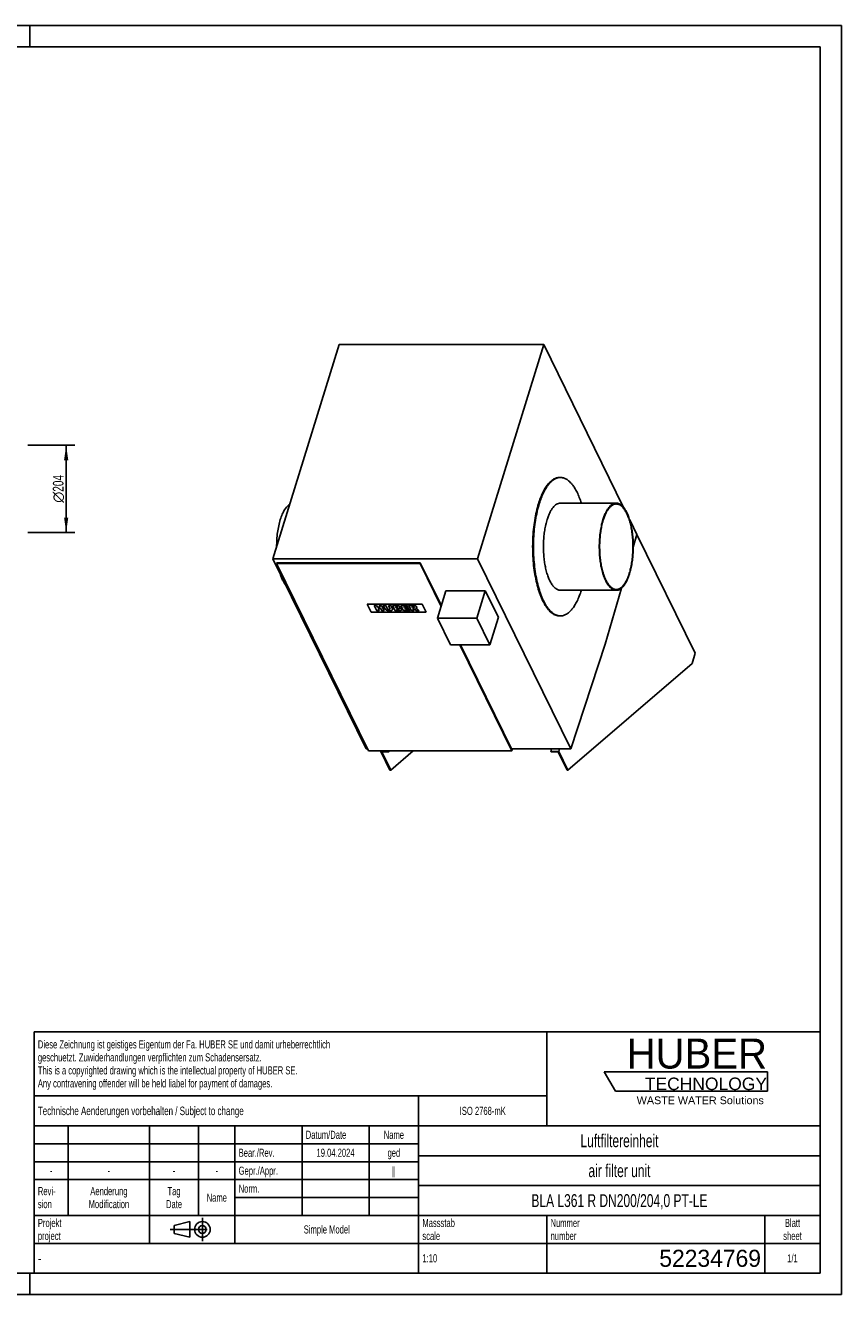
# Model space of a CAD drawing. Header units: millimetres. Extents: x 0 to 4200, y 0 to 2970.
# Tile 2 of 2: x 2290 to 4200, y 0 to 2970. Entities that reach past the tile are written whole.
import ezdxf

# ---------------------------------------------------------------- set-up
doc = ezdxf.new("R2010")
doc.units = ezdxf.units.MM
doc.header["$LTSCALE"] = 231
doc.linetypes.add('CENTER', pattern=[0.6, 0.375, -0.075, 0.075, -0.075])
doc.layers.get('0').update_dxf_attribs({"linetype": 'CONTINUOUS'})
for name, color, linetype in [('_2D-BEM', 7, 'CONTINUOUS'), ('_ACHSEN', 7, 'CONTINUOUS'), ('_KURVEN', 7, 'CONTINUOUS'), ('_ZEICHNUNGSELEM', 7, 'CONTINUOUS'), ('HUBER_Logo_BL0', 7, 'CONTINUOUS')]:
    doc.layers.add(name, color=color, linetype=linetype)
doc.styles.get("Standard").update_dxf_attribs({"font": 'txt', "width": 0.7})
doc.styles.add('TEXTSTYLE_2', font='txt')
doc.styles.add('TEXTSTYLE_3', font='arial.ttf')
doc.styles.add('TEXTSTYLE_4', font='gdt')
doc.styles.add('TEXTSTYLE_5', font='txt', dxfattribs={"width": 0.8})
doc.styles.add('TEXTSTYLE_6', font='txt')
doc.dimstyles.new('DIMSTYLE_1', dxfattribs={"dimtxt": 25, "dimasz": 35, "dimexe": 2, "dimexo": 1, "dimtad": 1, "dimdec": 1, "dimtxsty": 'Standard', "dimblk": '_FILLED', "dimblk1": '_FILLED', "dimblk2": '_FILLED', "dimcen": 0.09, "dimazin": 2, "dimtp": 0.5, "dimtm": 0.5, "dimtfac": 1, "dimtdec": 1, "dimtofl": 0, "dimtmove": 0, "dimatfit": 3, "dimldrblk": '_FILLED', "dimfxl": 1, "dimtolj": 1, "dimarcsym": 0})

# ---------------------------------------------------------------- blocks, each defined once
blk = doc.blocks.new('HUBER_LOGO_BL0', base_point=(3837.5, 503.7))
at = {"layer": 'HUBER_Logo_BL0', "color": 5, "linetype": 'Continuous'}
for p, q in [((4026.4, 521), (3643.9, 521)), ((3643.9, 521), (3670.9, 476)), ((4026.4, 521), (4026.4, 476)), ((3670.9, 476), (4026.4, 476))]:
    blk.add_line(p, q, dxfattribs=at)
at = {"layer": 'HUBER_Logo_BL0', "color": 2, "linetype": 'Continuous', "attachment_point": 3, "line_spacing_factor": 0.78}
for s, insert, char_height, width, style in [('HUBER\\P\\fArial;\\H29.25;TECHNOLOGY ', (4025.4, 599.1), 70.2, 387.672, 'TEXTSTYLE_2'), ('WASTE WATER Solutions', (4018, 463.6), 18, 297.033, 'TEXTSTYLE_3')]:
    blk.add_mtext(s, dxfattribs=dict(at, insert=insert, char_height=char_height, width=width, style=style))
blk = doc.blocks.new('_FILLED')
at = {"color": 0, "linetype": 'ByBlock'}
blk.add_solid([(0, 0), (-1, 0.143), (-1, -0.143)], dxfattribs=at)
blk = doc.blocks.new('*D2')
at = {"layer": '_2D-BEM', "color": 2, "linetype": 'Continuous', "transparency": 16777216}
for p, q in [((2295, 1987.4), (2405, 1987.4)), ((2385, 1987.4), (2385, 1885.4)), ((2385, 1783.4), (2385, 1885.4)), ((2295, 1783.4), (2405, 1783.4))]:
    blk.add_line(p, q, dxfattribs=at)
at = {"layer": '_2D-BEM', "color": 2, "linetype": 'Continuous', "transparency": 16777216, "xscale": 35, "yscale": 35, "zscale": 35}
for p, rotation in [((2385, 1987.4), 90), ((2385, 1783.4), 270)]:
    blk.add_blockref('_FILLED', p, dxfattribs=dict(at, rotation=rotation))
at = {"layer": '_2D-BEM', "color": 2, "linetype": 'Continuous', "transparency": 16777216, "insert": (2353.8, 1885.4), "char_height": 25, "width": 138.393, "attachment_point": 2, "rotation": 90, "line_spacing_factor": 0.9, "style": 'TEXTSTYLE_4'}
blk.add_mtext('{\\fgdt;n}\\ftxt;{\\W0.7;204}', dxfattribs=at)
blk = doc.blocks.new('PROJEKTIONSMETHODE_1_BL1', base_point=(2680, 152.5))
at = {"color": 2, "linetype": 'CENTER'}
for p, q in [((2703.8, 180), (2703.8, 125)), ((2628.7, 152.5), (2731.3, 152.5))]:
    blk.add_line(p, q, dxfattribs=at)
at = {"color": 2, "linetype": 'Continuous'}
for p, q in [((2637.8, 161.7), (2674.5, 170.8)), ((2637.8, 143.3), (2637.8, 161.7)), ((2674.5, 134.2), (2674.5, 170.8)), ((2637.8, 143.3), (2674.5, 134.2))]:
    blk.add_line(p, q, dxfattribs=at)
for radius in [18.3, 9.17]:
    blk.add_circle((2703.8, 152.5), radius, dxfattribs=at)
blk = doc.blocks.new('*T9')
at = {"color": 3, "linetype": 'Continuous'}
for p, q in [((0, 0), (1840, 0)), ((0, 0), (0, -565)), ((1200, 0), (1200, -220)), ((1840, 0), (1840, -565)), ((0, -150), (1200, -150)), ((900, -150), (900, -565)), ((0, -220), (1840, -220)), ((80, -220), (80, -430)), ((270, -220), (270, -495)), ((385, -220), (385, -430)), ((470, -220), (470, -495)), ((627, -220), (627, -430)), ((784, -220), (784, -430)), ((0, -262), (900, -262)), ((900, -290), (1840, -290)), ((0, -304), (900, -304)), ((0, -346), (900, -346)), ((900, -360), (1840, -360)), ((470, -388), (900, -388)), ((0, -430), (1840, -430)), ((1200, -430), (1200, -565)), ((1710, -430), (1710, -565)), ((0, -495), (1840, -495)), ((0, -565), (1840, -565))]:
    blk.add_line(p, q, dxfattribs=at)
at = {"layer": '_ZEICHNUNGSELEM', "color": 2, "linetype": 'Continuous', "line_spacing_factor": 0.96}
for s, insert, char_height, width, attachment_point in [('Diese Zeichnung ist geistiges Eigentum der Fa. HUBER SE und damit urheberrechtlich \\Pgeschuetzt. Zuwiderhandlungen verpflichten zum Schadensersatz.\\PThis is a copyrighted drawing which is the intellectual property of HUBER SE.\\PAny contravening offender will be held liabel for payment of damages.', (8.75, -19.9), 19, 2214.8571, 1), ('Technische Aenderungen vorbehalten / Subject to change', (8.75, -175), 20, 1524.7619, 1), ('ISO 2768-mK', (1050, -175.5), 19, 332.9524, 2), ('Datum/Date', (635.75, -231.5), 19, 292.2381, 1), ('Name', (842, -231.5), 19, 126.6667, 2), ('Luftfiltereinheit', (1370, -240), 30, 641.4286, 2), ('Bear./Rev.', (478.75, -273.5), 19, 272.3333, 1), ('19.04.2024', (705.5, -273.5), 19, 281.381, 2), ('ged', (842, -273.5), 19, 88.6667, 2), ('-', (40, -315.5), 19, 34.381, 2), ('-', (175, -315.5), 19, 34.381, 2), ('-', (327.5, -315.5), 19, 34.381, 2), ('-', (427.5, -315.5), 19, 34.381, 2), ('Gepr./Appr.', (478.75, -315.5), 19, 299.4762, 1), ('||', (842, -315.5), 19, 50.6667, 2), ('air filter unit', (1370, -310), 30, 581.4286, 2), ('Revi-\\Psion', (8.75, -363.3), 19, 138.4286, 1), ('Aenderung\\PModification', (175, -363.3), 19, 303.0952, 2), ('Tag\\PDate', (327.5, -363.3), 19, 117.619, 2), ('Name', (427.5, -378.5), 19, 126.6667, 2), ('Norm. ', (478.75, -357.5), 19, 175.5238, 1), ('BLA L361 R DN200/204,0 PT-LE', (1370, -380), 30, 1281.4286, 2), ('Projekt\\Pproject', (8.75, -437.8), 19, 183.6667, 1), ('Massstab\\Pscale', (908.75, -437.8), 19, 224.381, 1), ('Nummer\\Pnumber', (1208.75, -437.8), 19, 186.381, 1), ('Blatt\\Psheet', (1775, -437.8), 19, 137.5238, 2), ('Simple Model', (685, -453), 19, 328.4286, 2), ('1:10', (908.75, -520.5), 19, 94.0952, 1), ('1/1', (1775, -520.5), 19, 79.619, 2)]:
    blk.add_mtext(s, dxfattribs=dict(at, insert=insert, char_height=char_height, width=width, attachment_point=attachment_point))
for s, insert, char_height, width, attachment_point, style in [('-', (8.75, -517.5), 25, 18.3333, 1, 'TEXTSTYLE_5'), ('52234769', (1701.25, -510), 40, 593.3333, 3, 'TEXTSTYLE_6')]:
    blk.add_mtext(s, dxfattribs=dict(at, insert=insert, char_height=char_height, width=width, attachment_point=attachment_point, style=style))

msp = doc.modelspace()

# ---------------------------------------------------------------- linework, layer by layer
at = {"color": 7, "linetype": 'Continuous'}
for p, q in [((0, 2970), (4200, 2970)), ((4200, 0), (4200, 2970)), ((3704.75, 1811.49), (3704.76, 1811.49)), ((3704.75, 1811.48), (3704.76, 1811.49)), ((3704.76, 1811.49), (3720.93, 1778.54)), ((3720.93, 1778.54), (3857.28, 1500.68)), ((2877.26, 1710.72), (2877.74, 1712.29)), ((2877.26, 1710.72), (3092.31, 1272.48)), ((3213.44, 1710.72), (2877.26, 1710.72)), ((3213.93, 1712.29), (2877.74, 1712.29)), ((3213.44, 1710.72), (3213.93, 1712.29)), ((3262.65, 1610.44), (3213.44, 1710.72)), ((3263.14, 1612.01), (3213.93, 1712.29)), ((3273.97, 1647.07), (3254.12, 1582.84)), ((3366.08, 1647.07), (3273.97, 1647.07)), ((3366.08, 1647.07), (3346.23, 1582.84)), ((3396.58, 1584.91), (3366.08, 1647.07)), ((3254.12, 1582.84), (3284.63, 1520.67)), ((3346.23, 1582.84), (3254.12, 1582.84)), ((3376.73, 1520.67), (3346.23, 1582.84)), ((3396.58, 1584.91), (3376.73, 1520.67)), ((3284.63, 1520.67), (3376.73, 1520.67)), ((3428.5, 1272.48), (3306.7, 1520.67)), ((3428.98, 1274.05), (3307.96, 1520.67)), ((3857.28, 1500.68), (3850.02, 1477.18)), ((3850.02, 1477.18), (3559.08, 1227.48)), ((3521.23, 1277.21), (3519.31, 1270.99)), ((3537.73, 1270.99), (3539.65, 1277.21)), ((3092.31, 1272.48), (3428.5, 1272.48)), ((3121.41, 1270.99), (3121.87, 1272.48)), ((3142.77, 1227.48), (3121.41, 1270.99)), ((3121.41, 1270.99), (3139.83, 1270.99)), ((3123.86, 1269.75), (3140.44, 1269.75)), ((3144.61, 1227.48), (3123.86, 1269.75)), ((3139.83, 1270.99), (3140.29, 1272.48)), ((3139.83, 1270.99), (3140.44, 1269.75)), ((3140.44, 1269.75), (3141.29, 1272.48)), ((3197.04, 1272.48), (3144.61, 1227.48)), ((3428.5, 1272.48), (3428.98, 1274.05)), ((3519.31, 1270.99), (3519.92, 1269.75)), ((3519.31, 1270.99), (3537.73, 1270.99)), ((3519.92, 1269.75), (3536.5, 1269.75)), ((3557.24, 1227.48), (3536.5, 1269.75)), ((3559.08, 1227.48), (3537.73, 1270.99)), ((3142.77, 1227.48), (3144.61, 1227.48)), ((3557.24, 1227.48), (3559.08, 1227.48)), ((0, 0), (4200, 0))]:
    msp.add_line(p, q, dxfattribs=at)
at = {"color": 3, "linetype": 'Continuous'}
for p, q in [((4200, 2970), (0, 2970)), ((2300, 2970), (2300, 2920)), ((4200, 2970), (4200, 0)), ((2300, 0), (2300, 50)), ((4200, 0), (0, 0))]:
    msp.add_line(p, q, dxfattribs=at)
at = {"color": 5, "linetype": 'Continuous'}
for p, q in [((4150, 2920), (50, 2920)), ((4150, 50), (4150, 2920)), ((50, 50), (4150, 50))]:
    msp.add_line(p, q, dxfattribs=at)
at = {"layer": '_ACHSEN', "color": 7, "linetype": 'Continuous'}
for p, q in [((3023.86, 2222.99), (2868.94, 1721.66)), ((3023.86, 2222.99), (3502.82, 2222.99)), ((3502.82, 2222.99), (3347.89, 1721.66)), ((3689.77, 1842.01), (3502.82, 2222.99)), ((3539.93, 1912.1), (3541.77, 1912.1)), ((3541.77, 1852.1), (3672.57, 1852.1)), ((3704.75, 1811.49), (3703.51, 1814.02)), ((3720.92, 1778.54), (3704.75, 1811.49)), ((3712.28, 1748.71), (3720.92, 1778.54)), ((2868.94, 1721.66), (3087.05, 1277.21)), ((2868.94, 1721.66), (3347.89, 1721.66)), ((3347.89, 1721.66), (3566, 1277.21)), ((3541.77, 1648.1), (3672.57, 1648.1)), ((3646.51, 1521.66), (3684.51, 1652.84)), ((3539.93, 1588.1), (3541.77, 1588.1)), ((3566, 1277.21), (3646.51, 1521.66)), ((3087.05, 1277.21), (3089.99, 1277.21)), ((3427.43, 1277.21), (3566, 1277.21))]:
    msp.add_line(p, q, dxfattribs=at)
for centre, start, end in [((3541.78, 1887.47), 90.00324, 94.27466), ((3541.78, 1612.73), 265.72846, 269.99676)]:
    msp.add_arc(centre, 24.63, start, end, dxfattribs=at)
for points, knots in [([(3490.52, 1850.8), (3491.93, 1855.39), (3494.93, 1864.12), (3500.16, 1876.29), (3505.89, 1886.89), (3512.05, 1895.8), (3518.59, 1902.91), (3525.45, 1908.13), (3531.52, 1910.87), (3536.35, 1911.93), (3538.75, 1912.1), (3539.93, 1912.1)], [0, 0, 0, 0, 0.1727604, 0.3318194, 0.476262, 0.6057285, 0.7206206, 0.8224004, 0.9139514, 0.9573473, 1, 1, 1, 1]), ([(3492.36, 1850.8), (3493.73, 1855.25), (3496.63, 1863.72), (3501.67, 1875.57), (3507.18, 1885.95), (3513.1, 1894.76), (3519.38, 1901.89), (3525.97, 1907.27), (3532.82, 1910.79), (3537.61, 1911.86), (3539.94, 1912.03)], [0, 0, 0, 0, 0.171171, 0.3292559, 0.473385, 0.6031763, 0.7189085, 0.8217716, 0.9141788, 1, 1, 1, 1]), ([(3541.77, 1912.1), (3542.95, 1912.1), (3545.31, 1911.93), (3550.09, 1910.9), (3556.09, 1908.23), (3562.87, 1903.13), (3569.35, 1896.17), (3575.46, 1887.46), (3581.15, 1877.09), (3586.37, 1865.17), (3589.36, 1856.61), (3590.78, 1852.12)], [0, 0, 0, 0, 0.0428652, 0.0864605, 0.17833, 0.2802772, 0.395178, 0.5245168, 0.6687337, 0.8275158, 1, 1, 1, 1]), ([(2886.18, 1813.5), (2887.49, 1817.75), (2889.68, 1823.85), (2893.23, 1831.41), (2895.98, 1836.31), (2898.88, 1840.61), (2902.74, 1845.27), (2906.08, 1848.15), (2908.45, 1849.54)], [0, 0, 0, 0, 0.3090025, 0.4492235, 0.5793234, 0.6991562, 0.8088676, 1, 1, 1, 1]), ([(3490.52, 1850.8), (3488.61, 1844.63), (3485.2, 1831.71), (3481.33, 1811.48), (3478.59, 1790.06), (3477.02, 1767.86), (3476.67, 1745.31), (3477.54, 1722.86), (3479.61, 1700.94), (3482.84, 1679.97), (3487.16, 1660.37), (3492.5, 1642.49), (3498.75, 1626.7), (3505.79, 1613.26), (3513.5, 1602.43), (3520.66, 1595.48), (3526.62, 1591.61), (3531.01, 1589.59), (3535.45, 1588.37), (3538.45, 1588.1), (3539.93, 1588.1)], [0, 0, 0, 0, 0.0673908, 0.1394038, 0.2149392, 0.2927857, 0.3716636, 0.4502633, 0.5272831, 0.6014674, 0.6716469, 0.7367827, 0.7960203, 0.8487614, 0.8947725, 0.9343593, 0.9520917, 0.9687246, 0.984569, 1, 1, 1, 1]), ([(3492.36, 1850.8), (3490.48, 1844.72), (3487.11, 1831.97), (3483.27, 1812.03), (3480.52, 1790.91), (3478.92, 1769.02), (3478.5, 1746.78), (3479.27, 1724.59), (3481.22, 1702.89), (3484.3, 1682.08), (3488.46, 1662.56), (3493.61, 1644.69), (3499.66, 1628.8), (3506.5, 1615.18), (3514.01, 1604.06), (3521, 1596.78), (3526.84, 1592.57), (3531.14, 1590.29), (3535.5, 1588.77), (3538.48, 1588.28), (3539.94, 1588.17)], [0, 0, 0, 0, 0.0669109, 0.1383671, 0.2133065, 0.2905598, 0.3688906, 0.4470319, 0.5237223, 0.5977413, 0.6679473, 0.7333184, 0.7930024, 0.8463811, 0.8931669, 0.9335553, 0.9516371, 0.9685446, 0.9845521, 1, 1, 1, 1]), ([(3510.66, 1813.5), (3511.55, 1816.39), (3513.44, 1821.89), (3516.73, 1829.55), (3520.34, 1836.23), (3524.22, 1841.84), (3528.34, 1846.31), (3532.66, 1849.6), (3537.15, 1851.63), (3540.27, 1852.1), (3541.77, 1852.1)], [0, 0, 0, 0, 0.1727977, 0.3318911, 0.4763649, 0.6058593, 0.7207763, 0.8225781, 0.9141488, 1, 1, 1, 1]), ([(3641.45, 1813.5), (3642.34, 1816.39), (3644.23, 1821.89), (3647.53, 1829.55), (3651.13, 1836.23), (3655.01, 1841.84), (3659.13, 1846.31), (3663.45, 1849.6), (3667.94, 1851.63), (3671.06, 1852.1), (3672.57, 1852.1)], [0, 0, 0, 0, 0.1727977, 0.3318911, 0.4763649, 0.6058593, 0.7207763, 0.8225781, 0.9141488, 1, 1, 1, 1]), ([(3642.06, 1812.26), (3642.94, 1815.09), (3644.79, 1820.48), (3648.02, 1828), (3651.55, 1834.54), (3655.36, 1840.04), (3659.39, 1844.43), (3663.63, 1847.65), (3668.03, 1849.64), (3671.09, 1850.1), (3672.57, 1850.1)], [0, 0, 0, 0, 0.1727977, 0.3318911, 0.4763649, 0.6058593, 0.7207763, 0.8225781, 0.9141488, 1, 1, 1, 1]), ([(3672.57, 1852.1), (3673.5, 1852.1), (3675.39, 1851.93), (3679.21, 1850.88), (3682.9, 1848.77), (3686.3, 1845.89), (3689.87, 1842.15), (3694.07, 1836.26), (3698.5, 1827.8), (3702.43, 1817.85), (3705.79, 1806.6), (3708.51, 1794.25), (3710.55, 1781.05), (3711.85, 1767.25), (3712.4, 1753.11), (3712.18, 1738.92), (3711.19, 1724.94), (3709.46, 1711.45), (3707.03, 1698.72), (3704.88, 1690.58), (3703.68, 1686.7)], [0, 0, 0, 0, 0.0154314, 0.0312763, 0.065553, 0.0846234, 0.1051994, 0.151212, 0.2039547, 0.2631941, 0.328332, 0.3985136, 0.4727003, 0.5497225, 0.6283247, 0.7072051, 0.7850541, 0.8605918, 0.9326071, 1, 1, 1, 1]), ([(3672.57, 1850.1), (3673.48, 1850.1), (3675.33, 1849.93), (3679.08, 1848.9), (3682.7, 1846.84), (3686.04, 1844.01), (3689.54, 1840.34), (3693.64, 1834.57), (3697.99, 1826.28), (3701.84, 1816.52), (3705.14, 1805.49), (3707.81, 1793.39), (3709.8, 1780.45), (3711.08, 1766.91), (3711.62, 1753.05), (3711.4, 1739.14), (3710.43, 1725.44), (3708.74, 1712.21), (3706.35, 1699.72), (3704.25, 1691.75), (3703.07, 1687.94)], [0, 0, 0, 0, 0.0154314, 0.0312763, 0.065553, 0.0846234, 0.1051994, 0.151212, 0.2039547, 0.2631941, 0.328332, 0.3985136, 0.4727003, 0.5497225, 0.6283247, 0.7072051, 0.7850541, 0.8605918, 0.9326071, 1, 1, 1, 1]), ([(2886.18, 1813.5), (2884.72, 1808.79), (2882.19, 1798.84), (2879.53, 1783.21), (2877.91, 1766.65), (2877.56, 1755.35), (2877.58, 1749.63)], [0, 0, 0, 0, 0.2288668, 0.4756262, 0.7347102, 1, 1, 1, 1]), ([(3510.66, 1813.5), (3509.46, 1809.62), (3507.31, 1801.49), (3504.88, 1788.75), (3503.15, 1775.26), (3502.16, 1761.28), (3501.94, 1747.09), (3502.49, 1732.95), (3503.79, 1719.15), (3505.83, 1705.95), (3508.55, 1693.6), (3511.91, 1682.35), (3515.84, 1672.4), (3520.27, 1663.94), (3524.47, 1658.05), (3528.04, 1654.31), (3531.44, 1651.43), (3535.13, 1649.32), (3538.95, 1648.27), (3540.84, 1648.1), (3541.77, 1648.1)], [0, 0, 0, 0, 0.0673929, 0.1394082, 0.2149459, 0.2927949, 0.3716753, 0.4502775, 0.5272997, 0.6014864, 0.671668, 0.7368059, 0.7960453, 0.848788, 0.8948006, 0.9153766, 0.934447, 0.9687237, 0.9845686, 1, 1, 1, 1]), ([(3641.45, 1813.5), (3640.25, 1809.62), (3638.1, 1801.49), (3635.67, 1788.75), (3633.94, 1775.26), (3632.95, 1761.28), (3632.73, 1747.09), (3633.28, 1732.95), (3634.58, 1719.15), (3636.62, 1705.95), (3639.34, 1693.6), (3642.7, 1682.35), (3646.63, 1672.4), (3651.06, 1663.94), (3655.26, 1658.05), (3658.83, 1654.31), (3662.23, 1651.43), (3665.92, 1649.32), (3669.74, 1648.27), (3671.64, 1648.1), (3672.57, 1648.1)], [0, 0, 0, 0, 0.0673929, 0.1394082, 0.2149459, 0.2927949, 0.3716753, 0.4502775, 0.5272997, 0.6014864, 0.671668, 0.7368059, 0.7960453, 0.848788, 0.8948006, 0.9153766, 0.934447, 0.9687237, 0.9845686, 1, 1, 1, 1]), ([(3642.06, 1812.26), (3640.89, 1808.46), (3638.78, 1800.48), (3636.39, 1787.99), (3634.7, 1774.77), (3633.73, 1761.06), (3633.51, 1747.15), (3634.05, 1733.29), (3635.33, 1719.75), (3637.32, 1706.81), (3639.99, 1694.71), (3643.29, 1683.68), (3647.14, 1673.92), (3651.49, 1665.63), (3655.6, 1659.86), (3659.1, 1656.19), (3662.44, 1653.36), (3666.05, 1651.3), (3669.8, 1650.27), (3671.65, 1650.1), (3672.57, 1650.1)], [0, 0, 0, 0, 0.0673929, 0.1394082, 0.2149459, 0.2927949, 0.3716753, 0.4502775, 0.5272997, 0.6014864, 0.671668, 0.7368059, 0.7960453, 0.848788, 0.8948006, 0.9153766, 0.934447, 0.9687237, 0.9845686, 1, 1, 1, 1]), ([(2886.34, 1686.17), (2887.24, 1683.33), (2889.12, 1677.92), (2892.39, 1670.38), (2895.97, 1663.8), (2898.68, 1659.91), (2900.08, 1658.17)], [0, 0, 0, 0, 0.2850456, 0.5475446, 0.7860462, 1, 1, 1, 1]), ([(3672.57, 1650.1), (3674.04, 1650.1), (3677.1, 1650.56), (3681.5, 1652.55), (3685.74, 1655.77), (3689.77, 1660.16), (3693.58, 1665.66), (3697.11, 1672.21), (3700.34, 1679.72), (3702.19, 1685.11), (3703.07, 1687.94)], [0, 0, 0, 0, 0.0858512, 0.1774219, 0.2792237, 0.3941407, 0.5236351, 0.6681089, 0.8272023, 1, 1, 1, 1]), ([(3672.57, 1648.1), (3674.07, 1648.1), (3677.19, 1648.57), (3681.68, 1650.6), (3686, 1653.89), (3690.12, 1658.36), (3694, 1663.97), (3697.61, 1670.65), (3700.9, 1678.31), (3702.79, 1683.81), (3703.68, 1686.7)], [0, 0, 0, 0, 0.0858512, 0.1774219, 0.2792237, 0.3941407, 0.5236351, 0.6681089, 0.8272023, 1, 1, 1, 1]), ([(3541.77, 1588.1), (3542.95, 1588.1), (3545.31, 1588.27), (3550.09, 1589.3), (3556.09, 1591.97), (3562.87, 1597.08), (3569.35, 1604.03), (3575.46, 1612.74), (3581.16, 1623.12), (3586.37, 1635.04), (3589.36, 1643.59), (3590.78, 1648.09)], [0, 0, 0, 0, 0.0428647, 0.0864595, 0.1783283, 0.2802751, 0.3951758, 0.5245148, 0.6687321, 0.8275147, 1, 1, 1, 1])]:
    msp.add_open_spline(points, degree=3, knots=knots, dxfattribs=at)
at = {"layer": '_KURVEN', "color": 4, "linetype": 'Continuous'}
for p, q in [((3218.51, 1615.92), (3089.57, 1615.92)), ((3089.57, 1615.92), (3098.72, 1597.28)), ((3105.74, 1612.82), (3111.84, 1600.38)), ((3111.43, 1612.82), (3105.74, 1612.82)), ((3113.57, 1608.47), (3111.43, 1612.82)), ((3119.79, 1608.47), (3113.57, 1608.47)), ((3117.54, 1600.38), (3115.07, 1605.41)), ((3115.07, 1605.41), (3121.29, 1605.41)), ((3117.65, 1612.82), (3119.79, 1608.47)), ((3123.37, 1612.82), (3117.65, 1612.82)), ((3121.29, 1605.41), (3123.76, 1600.38)), ((3129.47, 1600.38), (3123.37, 1612.82)), ((3132.85, 1612.82), (3127.17, 1612.82)), ((3127.17, 1612.82), (3130.8, 1605.4)), ((3136.57, 1605.23), (3132.85, 1612.82)), ((3139.14, 1612.82), (3142.87, 1605.23)), ((3144.82, 1612.82), (3139.14, 1612.82)), ((3148.46, 1605.4), (3144.82, 1612.82)), ((3148.6, 1612.82), (3154.7, 1600.38)), ((3159.26, 1612.82), (3148.6, 1612.82)), ((3156.74, 1607.94), (3155.58, 1610.3)), ((3155.58, 1610.3), (3158.1, 1610.3)), ((3159.21, 1607.94), (3156.74, 1607.94)), ((3159.14, 1603.06), (3157.9, 1605.57)), ((3157.9, 1605.57), (3160.79, 1605.57)), ((3183.85, 1612.82), (3168.6, 1612.82)), ((3168.6, 1612.82), (3174.7, 1600.38)), ((3176.57, 1608.19), (3175.6, 1610.16)), ((3175.6, 1610.16), (3185.15, 1610.16)), ((3185.43, 1608.19), (3176.57, 1608.19)), ((3177.82, 1605.65), (3186.68, 1605.65)), ((3179.02, 1603.2), (3177.82, 1605.65)), ((3185.15, 1610.16), (3183.85, 1612.82)), ((3186.68, 1605.65), (3185.43, 1608.19)), ((3196.76, 1612.82), (3187.27, 1612.82)), ((3187.27, 1612.82), (3193.37, 1600.38)), ((3194.22, 1610.31), (3196.72, 1610.31)), ((3195.46, 1607.78), (3194.22, 1610.31)), ((3197.86, 1607.78), (3195.46, 1607.78)), ((3199.09, 1600.38), (3196.61, 1605.43)), ((3196.61, 1605.43), (3197.11, 1605.43)), ((3200.15, 1604.18), (3205.06, 1600.38)), ((3211.49, 1600.38), (3206.96, 1603.98)), ((3227.67, 1597.28), (3218.51, 1615.92)), ((3098.72, 1597.28), (3227.67, 1597.28)), ((3111.84, 1600.38), (3117.54, 1600.38)), ((3123.76, 1600.38), (3129.47, 1600.38)), ((3154.7, 1600.38), (3164.53, 1600.38)), ((3162.04, 1603.06), (3159.14, 1603.06)), ((3174.7, 1600.38), (3190.23, 1600.38)), ((3188.85, 1603.2), (3179.02, 1603.2)), ((3190.23, 1600.38), (3188.85, 1603.2)), ((3193.37, 1600.38), (3199.09, 1600.38)), ((3205.06, 1600.38), (3211.49, 1600.38))]:
    msp.add_line(p, q, dxfattribs=at)
for points in [[(3132.36, 1603.3), (3131.62, 1604.1), (3131.1, 1604.79), (3130.8, 1605.4)], [(3136.57, 1605.23), (3136.9, 1604.55), (3137.44, 1604.02), (3138.18, 1603.64)], [(3142.81, 1603.63), (3143.18, 1604.01), (3143.2, 1604.54), (3142.87, 1605.23)], [(3148.46, 1605.4), (3148.82, 1604.67), (3148.98, 1603.98), (3148.96, 1603.33)], [(3160.05, 1609.99), (3159.6, 1610.2), (3158.95, 1610.3), (3158.1, 1610.3)], [(3159.21, 1607.94), (3160.09, 1607.94), (3160.66, 1608.04), (3160.91, 1608.25)], [(3159.26, 1612.82), (3161.03, 1612.82), (3162.53, 1612.52), (3163.78, 1611.93)], [(3161, 1609.14), (3160.82, 1609.5), (3160.51, 1609.79), (3160.05, 1609.99)], [(3163.04, 1605.23), (3162.53, 1605.46), (3161.78, 1605.57), (3160.79, 1605.57)], [(3160.91, 1608.25), (3161.16, 1608.45), (3161.19, 1608.75), (3161, 1609.14)], [(3164.08, 1604.35), (3163.9, 1604.72), (3163.55, 1605.01), (3163.04, 1605.23)], [(3163.78, 1611.93), (3165.03, 1611.33), (3165.87, 1610.59), (3166.29, 1609.72)], [(3163.94, 1603.4), (3164.23, 1603.64), (3164.27, 1603.95), (3164.08, 1604.35)], [(3166.21, 1607.83), (3165.93, 1607.47), (3165.39, 1607.2), (3164.63, 1607)], [(3164.63, 1607), (3166.06, 1606.78), (3167.2, 1606.41), (3168.09, 1605.89)], [(3166.29, 1609.72), (3166.66, 1608.98), (3166.63, 1608.36), (3166.21, 1607.83)], [(3168.09, 1605.89), (3168.97, 1605.36), (3169.61, 1604.71), (3170, 1603.92)], [(3170, 1603.92), (3170.31, 1603.28), (3170.37, 1602.69), (3170.18, 1602.18)], [(3199, 1609.98), (3198.52, 1610.2), (3197.75, 1610.31), (3196.72, 1610.31)], [(3196.76, 1612.82), (3198.51, 1612.82), (3199.91, 1612.71), (3200.94, 1612.51)], [(3198.65, 1605.14), (3198.14, 1605.33), (3197.63, 1605.43), (3197.11, 1605.43)], [(3197.86, 1607.78), (3198.11, 1607.78), (3198.59, 1607.83), (3199.29, 1607.94)], [(3200.15, 1604.18), (3199.52, 1604.67), (3199.03, 1604.99), (3198.65, 1605.14)], [(3200.02, 1609.06), (3199.82, 1609.46), (3199.49, 1609.76), (3199, 1609.98)], [(3199.29, 1607.94), (3199.63, 1608), (3199.87, 1608.13), (3200.01, 1608.34)], [(3200.01, 1608.34), (3200.15, 1608.54), (3200.15, 1608.79), (3200.02, 1609.06)], [(3200.94, 1612.51), (3201.97, 1612.31), (3202.9, 1611.93), (3203.74, 1611.37)], [(3204.61, 1606.36), (3204.22, 1606.16), (3203.63, 1606), (3202.84, 1605.87)], [(3202.84, 1605.87), (3203.6, 1605.71), (3204.18, 1605.56), (3204.55, 1605.41)], [(3203.74, 1611.37), (3204.58, 1610.82), (3205.2, 1610.15), (3205.59, 1609.36)], [(3204.55, 1605.41), (3204.82, 1605.3), (3205.22, 1605.09), (3205.79, 1604.75)], [(3205.8, 1607.57), (3205.62, 1607.08), (3205.21, 1606.67), (3204.61, 1606.36)], [(3205.59, 1609.36), (3205.93, 1608.67), (3205.99, 1608.08), (3205.8, 1607.57)], [(3205.79, 1604.75), (3206.34, 1604.42), (3206.73, 1604.17), (3206.96, 1603.98)], [(3134.28, 1601.87), (3133.45, 1602.33), (3132.82, 1602.81), (3132.36, 1603.3)], [(3136.76, 1600.8), (3135.92, 1601.05), (3135.09, 1601.41), (3134.28, 1601.87)], [(3139.66, 1600.3), (3138.56, 1600.38), (3137.59, 1600.55), (3136.76, 1600.8)], [(3138.18, 1603.64), (3138.92, 1603.26), (3139.79, 1603.07), (3140.78, 1603.07)], [(3142.66, 1600.17), (3141.75, 1600.17), (3140.75, 1600.21), (3139.66, 1600.3)], [(3140.78, 1603.07), (3141.76, 1603.07), (3142.44, 1603.26), (3142.81, 1603.63)], [(3146.43, 1600.59), (3145.46, 1600.32), (3144.2, 1600.17), (3142.66, 1600.17)], [(3148.21, 1601.61), (3147.72, 1601.12), (3147.13, 1600.78), (3146.43, 1600.59)], [(3148.96, 1603.33), (3148.94, 1602.67), (3148.7, 1602.11), (3148.21, 1601.61)], [(3162.04, 1603.06), (3163.02, 1603.06), (3163.66, 1603.17), (3163.94, 1603.4)], [(3167, 1600.55), (3165.78, 1600.44), (3164.95, 1600.38), (3164.53, 1600.38)], [(3168.96, 1600.96), (3168.57, 1600.77), (3167.91, 1600.64), (3167, 1600.55)], [(3170.18, 1602.18), (3169.98, 1601.66), (3169.58, 1601.26), (3168.96, 1600.96)]]:
    msp.add_open_spline(points, degree=3, dxfattribs=at)

# ---------------------------------------------------------------- block references
msp.add_blockref('*T9', (2310, 615))
at = {"color": 2, "linetype": 'Continuous'}
msp.add_blockref('PROJEKTIONSMETHODE_1_BL1', (2680, 152.5), dxfattribs=at)
at = {"layer": 'HUBER_Logo_BL0'}
msp.add_blockref('HUBER_LOGO_BL0', (3837.5, 503.74), dxfattribs=at)

# ---------------------------------------------------------------- dimensions: what is measured, and where the dimension line sits
at = {"layer": '_2D-BEM', "color": 2, "linetype": 'Continuous'}
dim = msp.add_linear_dim(base=(2385.03, 1987.4), p1=(2294.03, 1783.4), p2=(2294.03, 1987.4), angle=90, text='%%c<>', dimstyle='DIMSTYLE_1', dxfattribs=at)
dim.commit()
dim.dimension.update_dxf_attribs({"geometry": '*D2', "text_midpoint": (2385.03, 1885.4), "dimtype": 160})

doc.saveas('drawing.dxf')
